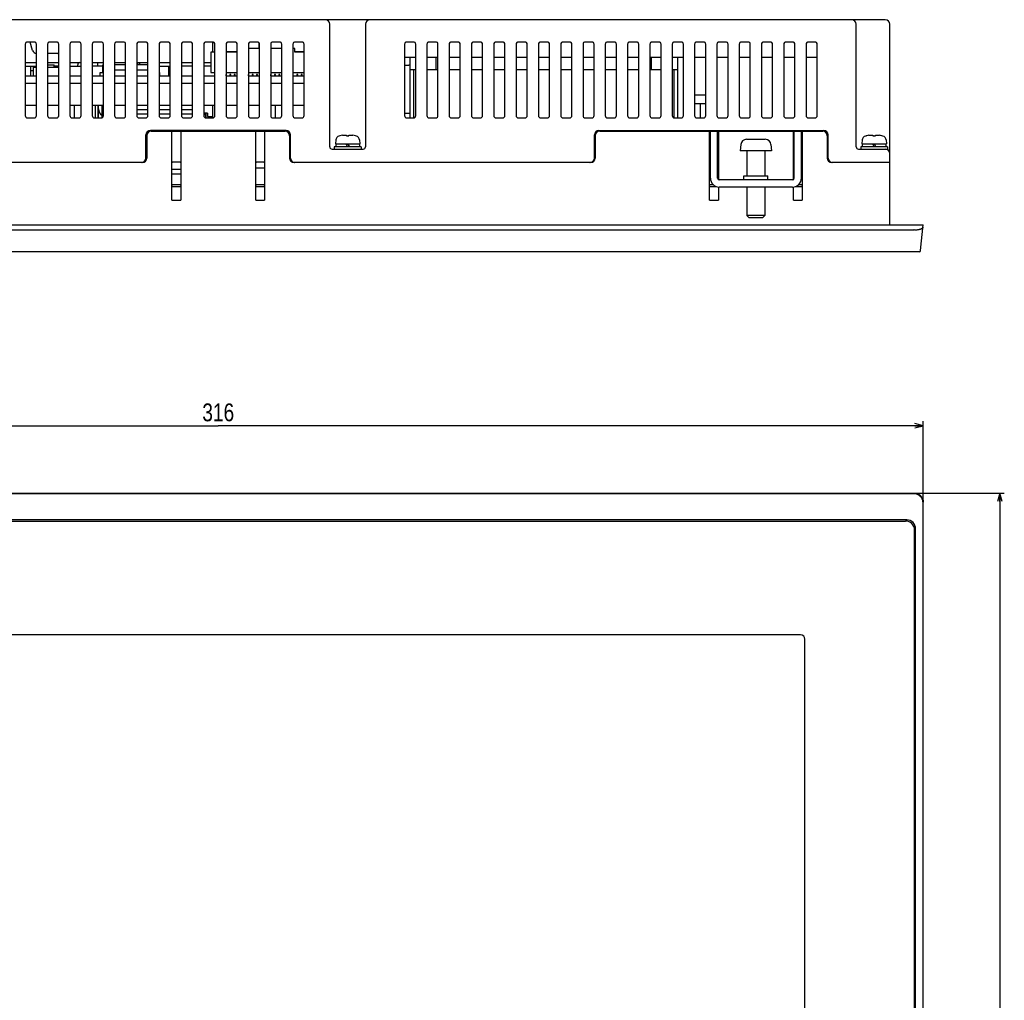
# Model space of a CAD drawing. Extents: x 0 to 833, y 0 to 480.
# Tile 6 of 22: x 216 to 437, y 244 to 464. Entities that reach past the tile are written whole.
import ezdxf
from ezdxf.enums import TextEntityAlignment as Align

# ---------------------------------------------------------------- set-up
doc = ezdxf.new("R2010")
doc.units = 0
doc.header["$LTSCALE"] = 46.255
doc.layers.get('0').update_dxf_attribs({"linetype": 'CONTINUOUS'})
doc.layers.add('AXIS', color=7, linetype='CONTINUOUS')
doc.layers.add('DIM', color=7, linetype='CONTINUOUS')
doc.styles.get("Standard").update_dxf_attribs({"font": 'txt', "width": 0.8})
doc.dimstyles.get("Standard").update_dxf_attribs({"dimtxt": 2.5, "dimasz": 2.5, "dimexe": 1.25, "dimexo": 0.625, "dimtad": 1, "dimcen": 2.5, "dimazin": 3, "dimtfac": 1, "dimtmove": 0, "dimatfit": 3})

# ---------------------------------------------------------------- blocks, each defined once
blk = doc.blocks.new('_OPEN')
at = {"color": 0, "linetype": 'BYBLOCK'}
for p, q in [((0, 0), (-1, 0.26)), ((-1, -0.26), (0, 0)), ((-1, 0), (0, 0))]:
    blk.add_line(p, q, dxfattribs=at)
blk = doc.blocks.new('*D0')
at = {"layer": 'DIM', "color": 2, "linetype": 'CONTINUOUS'}
for p, q in [((102.8, 356.58), (102.8, 374.17)), ((102.8, 373.17), (260.8, 373.17)), ((418.8, 373.17), (260.8, 373.17)), ((418.8, 356.58), (418.8, 374.17))]:
    blk.add_line(p, q, dxfattribs=at)
at = {"layer": 'DIM', "color": 2, "linetype": 'CONTINUOUS', "xscale": 1.9, "yscale": 1.9, "zscale": 1.9, "rotation": 180}
blk.add_blockref('_OPEN', (102.8, 373.17), dxfattribs=at)
at = {"layer": 'DIM', "color": 2, "linetype": 'CONTINUOUS', "xscale": 1.9, "yscale": 1.9, "zscale": 1.9}
blk.add_blockref('_OPEN', (418.8, 373.17), dxfattribs=at)
at = {"layer": 'DIM', "color": 2, "linetype": 'CONTINUOUS', "width": 0.8}
blk.add_text('316', height=4, dxfattribs=at).set_placement((260.8, 374.17), align=Align.CENTER)
blk = doc.blocks.new('*D1')
at = {"layer": 'DIM', "color": 2, "linetype": 'CONTINUOUS'}
for p, q in [((417.31, 358.07), (434.97, 358.07)), ((434.97, 358.07), (436.97, 358.07)), ((435.97, 358.07), (435.97, 235.07)), ((435.97, 112.07), (435.97, 235.07)), ((417.31, 112.07), (434.97, 112.07)), ((434.97, 112.07), (436.97, 112.07))]:
    blk.add_line(p, q, dxfattribs=at)
at = {"layer": 'DIM', "color": 2, "linetype": 'CONTINUOUS', "xscale": 1.9, "yscale": 1.9, "zscale": 1.9}
for p, rotation in [((435.97, 358.07), 90), ((435.97, 112.07), 270)]:
    blk.add_blockref('_OPEN', p, dxfattribs=dict(at, rotation=rotation))
at = {"layer": 'DIM', "color": 2, "linetype": 'CONTINUOUS', "width": 0.8}
blk.add_text('246', height=4, rotation=90, dxfattribs=at).set_placement((434.97, 235.07), align=Align.CENTER)

msp = doc.modelspace()

# ---------------------------------------------------------------- linework, layer by layer
at = {"color": 7, "linetype": 'CONTINUOUS'}
for p, q in [((410.301, 464.151), (111.301, 464.151)), ((285.801, 435.651), (285.801, 463.151)), ((293.801, 463.151), (293.801, 435.651)), ((403.801, 435.651), (403.801, 463.151)), ((411.301, 418.151), (411.301, 463.151)), ((219.551, 459.151), (218.051, 459.151)), ((219.195, 457.279), (218.665, 459.151)), ((224.551, 459.151), (223.051, 459.151)), ((229.551, 459.151), (228.051, 459.151)), ((234.551, 459.151), (233.051, 459.151)), ((239.551, 459.151), (238.051, 459.151)), ((244.551, 459.151), (243.051, 459.151)), ((249.551, 459.151), (248.051, 459.151)), ((254.551, 459.151), (253.051, 459.151)), ((259.551, 459.151), (258.051, 459.151)), ((259.601, 456.901), (259.601, 459.148)), ((264.551, 459.151), (263.051, 459.151)), ((269.551, 459.151), (268.051, 459.151)), ((274.551, 459.151), (273.051, 459.151)), ((279.551, 459.151), (278.051, 459.151)), ((304.551, 459.151), (303.051, 459.151)), ((309.551, 459.151), (308.051, 459.151)), ((314.551, 459.151), (313.051, 459.151)), ((319.551, 459.151), (318.051, 459.151)), ((324.551, 459.151), (323.051, 459.151)), ((329.551, 459.151), (328.051, 459.151)), ((334.551, 459.151), (333.051, 459.151)), ((339.551, 459.151), (338.051, 459.151)), ((344.551, 459.151), (343.051, 459.151)), ((349.551, 459.151), (348.051, 459.151)), ((354.551, 459.151), (353.051, 459.151)), ((359.551, 459.151), (358.051, 459.151)), ((364.551, 459.151), (363.051, 459.151)), ((369.551, 459.151), (368.051, 459.151)), ((374.551, 459.151), (373.051, 459.151)), ((379.551, 459.151), (378.051, 459.151)), ((384.551, 459.151), (383.051, 459.151)), ((389.551, 459.151), (388.051, 459.151)), ((394.551, 459.151), (393.051, 459.151)), ((217.551, 458.651), (217.551, 442.651)), ((220.051, 442.651), (220.051, 458.651)), ((222.551, 458.651), (222.551, 442.651)), ((225.051, 442.651), (225.051, 458.651)), ((227.551, 458.651), (227.551, 442.651)), ((230.051, 442.651), (230.051, 458.651)), ((232.551, 458.651), (232.551, 442.651)), ((235.051, 442.651), (235.051, 458.651)), ((237.551, 458.651), (237.551, 442.651)), ((240.051, 442.651), (240.051, 458.651)), ((242.551, 458.651), (242.551, 442.651)), ((245.051, 442.651), (245.051, 458.651)), ((247.551, 458.651), (247.551, 442.651)), ((250.051, 442.651), (250.051, 458.651)), ((252.551, 458.651), (252.551, 442.651)), ((255.051, 442.651), (255.051, 458.651)), ((257.551, 458.651), (257.551, 442.651)), ((259.151, 456.901), (259.151, 452.301)), ((260.051, 456.901), (259.151, 456.901)), ((260.051, 442.651), (260.051, 458.651)), ((262.551, 458.651), (262.551, 442.651)), ((262.551, 457.001), (265.051, 457.001)), ((265.051, 456.901), (262.551, 456.901)), ((265.051, 442.651), (265.051, 458.651)), ((267.551, 458.651), (267.551, 442.651)), ((270.051, 457.701), (267.551, 457.701)), ((270.001, 457.701), (270.001, 458.868)), ((270.051, 442.651), (270.051, 458.651)), ((272.551, 458.651), (272.551, 442.651)), ((275.051, 457.701), (272.551, 457.701)), ((275.051, 442.651), (275.051, 458.651)), ((277.551, 458.651), (277.551, 442.651)), ((278.001, 457.701), (277.551, 457.701)), ((278.001, 456.901), (278.001, 457.701)), ((278.001, 457.001), (280.051, 457.001)), ((280.051, 456.901), (278.001, 456.901)), ((280.051, 442.651), (280.051, 458.651)), ((302.551, 458.651), (302.551, 442.651)), ((305.051, 442.651), (305.051, 458.651)), ((307.551, 458.651), (307.551, 442.651)), ((310.051, 442.651), (310.051, 458.651)), ((312.551, 458.651), (312.551, 442.651)), ((315.051, 442.651), (315.051, 458.651)), ((317.551, 458.651), (317.551, 442.651)), ((320.051, 442.651), (320.051, 458.651)), ((322.551, 458.651), (322.551, 442.651)), ((325.051, 442.651), (325.051, 458.651)), ((327.551, 458.651), (327.551, 442.651)), ((330.051, 442.651), (330.051, 458.651)), ((332.551, 458.651), (332.551, 442.651)), ((335.051, 442.651), (335.051, 458.651)), ((337.551, 458.651), (337.551, 442.651)), ((340.051, 442.651), (340.051, 458.651)), ((342.551, 458.651), (342.551, 442.651)), ((345.051, 442.651), (345.051, 458.651)), ((347.551, 458.651), (347.551, 442.651)), ((350.051, 442.651), (350.051, 458.651)), ((352.551, 458.651), (352.551, 442.651)), ((355.051, 442.651), (355.051, 458.651)), ((357.551, 458.651), (357.551, 442.651)), ((360.051, 442.651), (360.051, 458.651)), ((362.551, 458.651), (362.551, 442.651)), ((365.051, 442.651), (365.051, 458.651)), ((367.551, 458.651), (367.551, 442.651)), ((370.051, 442.651), (370.051, 458.651)), ((372.551, 458.651), (372.551, 442.651)), ((375.051, 442.651), (375.051, 458.651)), ((377.551, 458.651), (377.551, 442.651)), ((380.051, 442.651), (380.051, 458.651)), ((382.551, 458.651), (382.551, 442.651)), ((385.051, 442.651), (385.051, 458.651)), ((387.551, 458.651), (387.551, 442.651)), ((390.051, 442.651), (390.051, 458.651)), ((392.551, 458.651), (392.551, 442.651)), ((395.051, 442.651), (395.051, 458.651)), ((224.844, 456.551), (222.551, 456.551)), ((305.051, 455.651), (302.551, 455.651)), ((303.801, 442.151), (303.801, 455.651)), ((310.051, 455.651), (307.551, 455.651)), ((309.674, 452.951), (309.674, 455.651)), ((315.051, 455.651), (312.551, 455.651)), ((320.051, 455.651), (317.551, 455.651)), ((325.051, 455.651), (322.551, 455.651)), ((330.051, 455.651), (327.551, 455.651)), ((335.051, 455.651), (332.551, 455.651)), ((340.051, 455.651), (337.551, 455.651)), ((345.051, 455.651), (342.551, 455.651)), ((350.051, 455.651), (347.551, 455.651)), ((355.051, 455.651), (352.551, 455.651)), ((360.051, 455.651), (357.551, 455.651)), ((357.928, 452.951), (357.928, 455.651)), ((365.051, 455.651), (362.551, 455.651)), ((363.801, 442.151), (363.801, 455.651)), ((370.051, 455.651), (367.551, 455.651)), ((375.051, 455.651), (372.551, 455.651)), ((380.051, 455.651), (377.551, 455.651)), ((385.051, 455.651), (382.551, 455.651)), ((390.051, 455.651), (387.551, 455.651)), ((395.051, 455.651), (392.551, 455.651)), ((217.551, 454.551), (220.051, 454.551)), ((217.551, 453.751), (220.051, 453.751)), ((218.801, 451.551), (218.801, 453.751)), ((218.801, 452.751), (219.301, 452.751)), ((219.301, 453.551), (219.301, 451.551)), ((219.301, 453.551), (220.051, 453.551)), ((222.551, 454.551), (225.051, 454.551)), ((222.551, 454.051), (224.001, 454.051)), ((222.551, 453.551), (225.051, 453.551)), ((224.001, 453.551), (224.001, 454.051)), ((225.051, 453.751), (224.001, 453.751)), ((227.551, 454.551), (230.051, 454.551)), ((227.551, 453.751), (230.051, 453.751)), ((229.301, 453.751), (229.301, 454.051)), ((229.655, 454.529), (229.831, 454.529)), ((229.831, 454.529), (229.831, 454.551)), ((232.551, 454.551), (235.051, 454.551)), ((234.951, 453.751), (232.551, 453.751)), ((233.801, 453.751), (233.801, 454.551)), ((234.951, 452.351), (234.951, 454.051)), ((235.051, 454.051), (234.951, 454.051)), ((235.051, 452.851), (234.951, 452.851)), ((237.551, 454.551), (240.051, 454.551)), ((240.051, 454.051), (237.551, 454.051)), ((240.051, 452.851), (237.551, 452.851)), ((242.551, 454.551), (245.051, 454.551)), ((245.051, 454.051), (242.551, 454.051)), ((245.051, 452.851), (242.551, 452.851)), ((242.801, 454.051), (242.801, 454.551)), ((243.2, 454.051), (243.2, 454.551)), ((247.551, 454.551), (250.051, 454.551)), ((247.551, 453.751), (250.051, 453.751)), ((249.751, 451.551), (249.751, 453.751)), ((252.551, 454.551), (255.051, 454.551)), ((255.051, 453.751), (252.551, 453.751)), ((257.551, 454.551), (259.151, 454.551)), ((259.151, 453.751), (257.551, 453.751)), ((302.551, 453.951), (303.551, 453.951)), ((305.051, 452.951), (303.801, 452.951)), ((304.629, 442.158), (304.629, 452.951)), ((310.051, 452.951), (307.551, 452.951)), ((315.051, 452.951), (312.551, 452.951)), ((320.051, 452.951), (317.551, 452.951)), ((325.051, 452.951), (322.551, 452.951)), ((330.051, 452.951), (327.551, 452.951)), ((335.051, 452.951), (332.551, 452.951)), ((340.051, 452.951), (337.551, 452.951)), ((345.051, 452.951), (342.551, 452.951)), ((350.051, 452.951), (347.551, 452.951)), ((355.051, 452.951), (352.551, 452.951)), ((360.051, 452.951), (357.551, 452.951)), ((363.801, 452.951), (362.551, 452.951)), ((362.972, 442.158), (362.972, 452.951)), ((217.551, 451.551), (220.051, 451.551)), ((222.551, 451.551), (225.051, 451.551)), ((227.551, 451.551), (230.051, 451.551)), ((232.551, 451.551), (235.051, 451.551)), ((234.301, 451.551), (234.301, 452.351)), ((234.301, 452.351), (234.951, 452.351)), ((237.551, 451.551), (240.051, 451.551)), ((242.551, 451.551), (245.051, 451.551)), ((247.551, 452.351), (247.701, 452.351)), ((247.551, 451.551), (250.051, 451.551)), ((247.701, 451.551), (247.701, 452.351)), ((252.551, 451.551), (255.051, 451.551)), ((257.551, 451.551), (260.051, 451.551)), ((259.151, 452.301), (260.051, 452.301)), ((262.551, 452.301), (265.051, 452.301)), ((262.601, 451.851), (262.551, 451.851)), ((262.551, 451.551), (265.051, 451.551)), ((262.601, 451.551), (262.601, 451.851)), ((263.401, 451.851), (263.401, 451.551)), ((263.601, 451.851), (263.401, 451.851)), ((263.601, 451.551), (263.601, 451.851)), ((264.401, 451.851), (264.401, 451.551)), ((264.601, 451.851), (264.401, 451.851)), ((264.601, 451.551), (264.601, 451.851)), ((267.551, 452.301), (270.051, 452.301)), ((267.601, 451.851), (267.551, 451.851)), ((267.551, 451.551), (270.051, 451.551)), ((267.601, 451.551), (267.601, 451.851)), ((268.401, 451.851), (268.401, 451.551)), ((268.601, 451.851), (268.401, 451.851)), ((268.601, 451.551), (268.601, 451.851)), ((269.401, 451.851), (269.401, 451.551)), ((269.601, 451.851), (269.401, 451.851)), ((269.601, 451.551), (269.601, 451.851)), ((272.551, 452.301), (275.051, 452.301)), ((272.601, 451.851), (272.551, 451.851)), ((272.551, 451.551), (275.051, 451.551)), ((272.601, 451.551), (272.601, 451.851)), ((273.401, 451.851), (273.401, 451.551)), ((273.601, 451.851), (273.401, 451.851)), ((273.601, 451.551), (273.601, 451.851)), ((274.401, 451.851), (274.401, 451.551)), ((274.601, 451.851), (274.401, 451.851)), ((274.601, 451.551), (274.601, 451.851)), ((277.551, 452.301), (280.051, 452.301)), ((277.601, 451.851), (277.551, 451.851)), ((277.551, 451.551), (280.051, 451.551)), ((277.601, 451.551), (277.601, 451.851)), ((278.401, 451.851), (278.401, 451.551)), ((278.601, 451.851), (278.401, 451.851)), ((278.601, 451.551), (278.601, 451.851)), ((279.401, 451.851), (279.401, 451.551)), ((279.601, 451.851), (279.401, 451.851)), ((279.601, 451.551), (279.601, 451.851)), ((217.551, 449.951), (220.051, 449.951)), ((222.551, 449.951), (225.051, 449.951)), ((227.551, 449.951), (230.051, 449.951)), ((232.551, 449.951), (235.051, 449.951)), ((237.551, 449.951), (240.051, 449.951)), ((242.551, 449.951), (245.051, 449.951)), ((247.551, 449.951), (250.051, 449.951)), ((252.551, 449.951), (255.051, 449.951)), ((257.551, 449.951), (260.051, 449.951)), ((262.551, 449.951), (265.051, 449.951)), ((267.551, 449.951), (270.051, 449.951)), ((272.551, 449.951), (275.051, 449.951)), ((277.551, 449.951), (280.051, 449.951)), ((367.551, 447.351), (370.051, 447.351)), ((220.051, 444.951), (217.551, 444.951)), ((225.051, 444.951), (222.551, 444.951)), ((225.001, 444.951), (225.001, 442.434)), ((230.051, 444.951), (227.551, 444.951)), ((235.051, 444.951), (232.551, 444.951)), ((233.901, 442.151), (233.901, 444.951)), ((233.951, 442.151), (233.951, 444.951)), ((234.801, 442.218), (234.801, 444.951)), ((240.051, 444.951), (237.551, 444.951)), ((245.051, 444.951), (242.551, 444.951)), ((245.051, 443.931), (242.551, 443.931)), ((250.051, 444.951), (247.551, 444.951)), ((250.051, 443.931), (247.551, 443.931)), ((255.051, 444.951), (252.551, 444.951)), ((255.051, 443.931), (252.551, 443.931)), ((260.051, 444.951), (257.551, 444.951)), ((259.601, 442.154), (259.601, 444.951)), ((265.051, 444.951), (262.551, 444.951)), ((270.051, 444.951), (267.551, 444.951)), ((267.601, 444.951), (267.601, 442.434)), ((275.051, 444.951), (272.551, 444.951)), ((273.651, 442.151), (273.651, 444.951)), ((280.051, 444.951), (277.551, 444.951)), ((367.801, 445.351), (370.051, 445.351)), ((368.801, 445.351), (368.801, 442.151)), ((218.051, 442.151), (219.551, 442.151)), ((223.051, 442.151), (224.551, 442.151)), ((228.051, 442.151), (229.551, 442.151)), ((233.051, 442.151), (234.551, 442.151)), ((238.051, 442.151), (239.551, 442.151)), ((242.551, 443.051), (245.051, 443.051)), ((243.051, 442.151), (244.551, 442.151)), ((247.551, 443.051), (250.051, 443.051)), ((248.051, 442.151), (249.551, 442.151)), ((252.551, 443.051), (255.051, 443.051)), ((253.051, 442.151), (254.551, 442.151)), ((258.421, 443.171), (257.551, 443.171)), ((257.551, 443.051), (257.626, 443.051)), ((257.631, 443.171), (257.631, 443.051)), ((257.926, 442.751), (257.926, 442.167)), ((258.051, 442.151), (259.551, 442.151)), ((258.131, 442.151), (258.131, 443.171)), ((258.421, 443.171), (258.421, 442.451)), ((258.421, 442.451), (259.601, 442.451)), ((263.051, 442.151), (264.551, 442.151)), ((268.051, 442.151), (269.551, 442.151)), ((273.051, 442.151), (274.551, 442.151)), ((278.051, 442.151), (279.551, 442.151)), ((303.801, 443.116), (302.551, 443.116)), ((303.051, 442.151), (304.551, 442.151)), ((308.051, 442.151), (309.551, 442.151)), ((313.051, 442.151), (314.551, 442.151)), ((318.051, 442.151), (319.551, 442.151)), ((323.051, 442.151), (324.551, 442.151)), ((328.051, 442.151), (329.551, 442.151)), ((333.051, 442.151), (334.551, 442.151)), ((338.051, 442.151), (339.551, 442.151)), ((343.051, 442.151), (344.551, 442.151)), ((348.051, 442.151), (349.551, 442.151)), ((353.051, 442.151), (354.551, 442.151)), ((358.051, 442.151), (359.551, 442.151)), ((363.051, 442.151), (364.551, 442.151)), ((368.051, 442.151), (369.551, 442.151)), ((373.051, 442.151), (374.551, 442.151)), ((378.051, 442.151), (379.551, 442.151)), ((383.051, 442.151), (384.551, 442.151)), ((388.051, 442.151), (389.551, 442.151)), ((393.051, 442.151), (394.551, 442.151)), ((276.001, 439.351), (245.601, 439.351)), ((245.801, 439.151), (275.801, 439.151)), ((250.401, 423.751), (250.401, 439.151)), ((252.401, 439.151), (252.401, 423.751)), ((269.201, 423.751), (269.201, 439.151)), ((271.201, 439.151), (271.201, 423.751)), ((346.101, 439.351), (396.501, 439.351)), ((346.301, 439.151), (396.301, 439.151)), ((370.901, 423.751), (370.901, 439.151)), ((371.101, 428.651), (371.101, 439.151)), ((372.701, 428.651), (372.701, 439.151)), ((372.901, 439.151), (372.901, 428.305)), ((389.701, 428.305), (389.701, 439.151)), ((389.901, 428.651), (389.901, 439.151)), ((391.501, 428.651), (391.501, 439.151)), ((391.701, 439.151), (391.701, 423.751)), ((244.601, 433.151), (244.601, 438.351)), ((244.801, 438.151), (244.801, 433.151)), ((276.801, 438.151), (276.801, 433.151)), ((277.001, 433.151), (277.001, 438.351)), ((287.125, 437.198), (287.051, 436.351)), ((288.051, 438.129), (287.841, 438.071)), ((288.051, 438.129), (288.073, 438.129)), ((288.633, 438.247), (288.779, 438.266)), ((288.779, 438.266), (288.921, 438.281)), ((288.921, 438.281), (289.06, 438.292)), ((289.06, 438.292), (289.196, 438.299)), ((289.196, 438.299), (289.274, 438.292)), ((289.274, 438.292), (289.355, 438.281)), ((289.355, 438.281), (289.437, 438.266)), ((289.437, 438.266), (289.521, 438.247)), ((289.521, 438.247), (289.521, 438.129)), ((289.521, 438.129), (290.081, 438.129)), ((290.081, 438.247), (290.165, 438.266)), ((290.081, 438.129), (290.081, 438.247)), ((290.165, 438.266), (290.247, 438.281)), ((290.247, 438.281), (290.327, 438.292)), ((290.327, 438.292), (290.406, 438.299)), ((290.406, 438.299), (290.541, 438.292)), ((290.541, 438.292), (290.68, 438.281)), ((290.68, 438.281), (290.823, 438.266)), ((290.823, 438.266), (290.968, 438.247)), ((291.528, 438.129), (291.551, 438.129)), ((291.76, 438.071), (291.551, 438.129)), ((292.477, 437.198), (292.551, 436.351)), ((345.101, 433.151), (345.101, 438.351)), ((345.301, 438.151), (345.301, 433.151)), ((379.201, 437.349), (379.227, 437.35)), ((379.227, 437.35), (379.254, 437.351)), ((379.254, 437.351), (379.28, 437.351)), ((379.28, 437.351), (380.801, 437.351)), ((380.801, 437.351), (380.801, 437.349)), ((380.801, 437.349), (381.134, 437.351)), ((381.134, 437.351), (381.467, 437.351)), ((381.467, 437.351), (381.801, 437.349)), ((381.801, 437.349), (381.801, 437.351)), ((381.801, 437.351), (383.321, 437.351)), ((383.321, 437.351), (383.348, 437.351)), ((383.348, 437.351), (383.374, 437.35)), ((383.374, 437.35), (383.401, 437.349)), ((383.401, 437.349), (383.401, 437.351)), ((397.301, 438.151), (397.301, 433.151)), ((397.501, 433.151), (397.501, 438.351)), ((405.125, 437.198), (405.051, 436.351)), ((406.051, 438.129), (405.841, 438.071)), ((406.051, 438.129), (406.073, 438.129)), ((406.633, 438.247), (406.779, 438.266)), ((406.779, 438.266), (406.921, 438.281)), ((406.921, 438.281), (407.06, 438.292)), ((407.06, 438.292), (407.196, 438.299)), ((407.196, 438.299), (407.274, 438.292)), ((407.274, 438.292), (407.355, 438.281)), ((407.355, 438.281), (407.437, 438.266)), ((407.437, 438.266), (407.521, 438.247)), ((407.521, 438.247), (407.521, 438.129)), ((407.521, 438.129), (408.081, 438.129)), ((408.081, 438.247), (408.165, 438.266)), ((408.081, 438.129), (408.081, 438.247)), ((408.165, 438.266), (408.247, 438.281)), ((408.247, 438.281), (408.327, 438.292)), ((408.327, 438.292), (408.406, 438.299)), ((408.406, 438.299), (408.541, 438.292)), ((408.541, 438.292), (408.68, 438.281)), ((408.68, 438.281), (408.823, 438.266)), ((408.823, 438.266), (408.968, 438.247)), ((409.528, 438.129), (409.551, 438.129)), ((409.76, 438.071), (409.551, 438.129)), ((410.477, 437.198), (410.551, 436.351)), ((286.301, 435.151), (293.301, 435.151)), ((286.801, 435.651), (286.801, 435.151)), ((292.801, 435.651), (286.801, 435.651)), ((287.051, 436.351), (292.551, 436.351)), ((287.151, 436.351), (287.151, 435.651)), ((289.397, 436.351), (289.801, 435.651)), ((289.801, 436.351), (290.205, 435.651)), ((292.451, 436.351), (292.451, 435.651)), ((292.801, 435.651), (292.801, 435.151)), ((377.924, 436.164), (377.801, 434.751)), ((384.801, 434.751), (377.801, 434.751)), ((379.301, 434.751), (379.301, 429.151)), ((383.301, 434.751), (383.301, 429.151)), ((384.677, 436.164), (384.801, 434.751)), ((404.301, 435.151), (410.801, 435.151)), ((404.801, 435.651), (404.801, 435.151)), ((410.801, 435.651), (404.801, 435.651)), ((405.051, 436.351), (410.551, 436.351)), ((405.151, 436.351), (405.151, 435.651)), ((407.397, 436.351), (407.801, 435.651)), ((407.801, 436.351), (408.205, 435.651)), ((410.451, 436.351), (410.451, 435.651)), ((410.801, 435.651), (410.801, 435.151)), ((243.801, 432.151), (177.301, 432.151)), ((252.401, 430.551), (250.401, 430.551)), ((252.201, 432.251), (250.601, 432.251)), ((271.201, 430.851), (269.201, 430.851)), ((271.001, 432.251), (269.401, 432.251)), ((344.301, 432.151), (277.801, 432.151)), ((371.101, 430.551), (370.901, 430.551)), ((372.901, 430.551), (372.701, 430.551)), ((389.901, 430.551), (389.701, 430.551)), ((391.701, 430.551), (391.501, 430.551)), ((411.301, 432.151), (398.301, 432.151)), ((252.401, 429.551), (250.401, 429.551)), ((371.101, 429.551), (370.901, 429.551)), ((372.901, 429.551), (372.701, 429.551)), ((389.501, 428.251), (373.101, 428.251)), ((378.601, 428.251), (378.601, 429.151)), ((378.601, 429.151), (384.001, 429.151)), ((384.001, 428.251), (384.001, 429.151)), ((389.901, 429.551), (389.701, 429.551)), ((391.701, 429.551), (391.501, 429.551)), ((252.401, 427.151), (250.401, 427.151)), ((250.601, 426.751), (252.201, 426.751)), ((271.201, 427.151), (269.201, 427.151)), ((269.401, 426.751), (271.001, 426.751)), ((371.791, 427.151), (370.901, 427.151)), ((371.101, 426.751), (372.508, 426.751)), ((372.901, 426.671), (372.901, 423.751)), ((389.501, 426.651), (373.101, 426.651)), ((379.301, 426.651), (379.301, 420.251)), ((383.301, 426.651), (383.301, 420.251)), ((389.701, 423.751), (389.701, 426.671)), ((390.094, 426.751), (391.501, 426.751)), ((391.701, 427.151), (390.81, 427.151)), ((250.401, 423.751), (252.401, 423.751)), ((269.201, 423.751), (271.201, 423.751)), ((370.901, 423.751), (372.901, 423.751)), ((389.701, 423.751), (391.701, 423.751)), ((379.801, 419.751), (379.301, 420.251)), ((383.301, 420.251), (379.301, 420.251)), ((382.801, 419.751), (379.801, 419.751)), ((382.801, 419.751), (383.301, 420.251)), ((102.801, 418.151), (418.801, 418.151)), ((417.845, 417.089), (417.762, 417.072)), ((417.925, 417.107), (417.845, 417.089)), ((418.002, 417.127), (417.925, 417.107)), ((418.077, 417.149), (418.002, 417.127)), ((418.148, 417.173), (418.077, 417.149)), ((418.215, 417.199), (418.148, 417.173)), ((418.198, 412.42), (418.801, 418.151)), ((418.279, 417.226), (418.215, 417.199)), ((418.34, 417.255), (418.279, 417.226)), ((418.396, 417.286), (418.34, 417.255)), ((418.449, 417.317), (418.396, 417.286)), ((418.498, 417.351), (418.449, 417.317)), ((418.543, 417.385), (418.498, 417.351)), ((418.584, 417.421), (418.543, 417.385)), ((418.62, 417.457), (418.584, 417.421)), ((418.653, 417.495), (418.62, 417.457)), ((418.681, 417.534), (418.653, 417.495)), ((418.705, 417.573), (418.681, 417.534)), ((418.724, 417.614), (418.705, 417.573)), ((418.74, 417.655), (418.724, 417.614)), ((418.751, 417.696), (418.74, 417.655)), ((418.757, 417.738), (418.751, 417.696)), ((104.907, 417.034), (416.694, 417.034)), ((416.737, 417.033), (416.694, 417.034)), ((416.779, 417.032), (416.737, 417.033)), ((416.92, 417.023), (416.779, 417.032)), ((417.02, 417.02), (416.92, 417.023)), ((417.118, 417.018), (417.02, 417.02)), ((417.215, 417.019), (417.118, 417.018)), ((417.311, 417.023), (417.215, 417.019)), ((417.405, 417.028), (417.311, 417.023)), ((417.498, 417.036), (417.405, 417.028)), ((417.588, 417.046), (417.498, 417.036)), ((417.676, 417.058), (417.588, 417.046)), ((417.762, 417.072), (417.676, 417.058)), ((417.9, 412.151), (103.701, 412.151)), ((104.79, 358.071), (416.812, 358.071)), ((104.907, 357.954), (416.694, 357.954)), ((416.737, 357.954), (416.694, 357.954)), ((416.779, 357.952), (416.737, 357.954)), ((416.82, 357.95), (416.779, 357.952)), ((416.812, 358.071), (416.937, 358.068)), ((416.92, 357.94), (416.82, 357.95)), ((417.02, 357.926), (416.92, 357.94)), ((416.937, 358.068), (417.063, 358.056)), ((417.118, 357.907), (417.02, 357.926)), ((417.063, 358.056), (417.187, 358.036)), ((417.215, 357.883), (417.118, 357.907)), ((417.187, 358.036), (417.309, 358.009)), ((417.311, 357.855), (417.215, 357.883)), ((417.309, 358.009), (417.429, 357.974)), ((417.405, 357.823), (417.311, 357.855)), ((417.498, 357.786), (417.405, 357.823)), ((417.429, 357.974), (417.547, 357.932)), ((417.588, 357.745), (417.498, 357.786)), ((417.547, 357.932), (417.661, 357.882)), ((417.676, 357.701), (417.588, 357.745)), ((417.661, 357.882), (417.773, 357.826)), ((417.762, 357.652), (417.676, 357.701)), ((417.845, 357.599), (417.762, 357.652)), ((417.773, 357.826), (417.88, 357.762)), ((417.925, 357.543), (417.845, 357.599)), ((417.88, 357.762), (417.983, 357.692)), ((418.002, 357.484), (417.925, 357.543)), ((417.983, 357.692), (418.081, 357.616)), ((418.081, 357.616), (418.175, 357.534)), ((418.175, 357.534), (418.263, 357.446)), ((418.077, 357.421), (418.002, 357.484)), ((418.148, 357.356), (418.077, 357.421)), ((418.215, 357.287), (418.148, 357.356)), ((418.279, 357.216), (418.215, 357.287)), ((418.263, 357.446), (418.345, 357.352)), ((418.34, 357.142), (418.279, 357.216)), ((418.396, 357.066), (418.34, 357.142)), ((418.345, 357.352), (418.421, 357.254)), ((418.449, 356.988), (418.396, 357.066)), ((418.421, 357.254), (418.491, 357.151)), ((418.498, 356.907), (418.449, 356.988)), ((418.491, 357.151), (418.555, 357.043)), ((418.543, 356.825), (418.498, 356.907)), ((418.584, 356.742), (418.543, 356.825)), ((418.555, 357.043), (418.611, 356.932)), ((418.62, 356.657), (418.584, 356.742)), ((418.611, 356.932), (418.661, 356.818)), ((418.653, 356.57), (418.62, 356.657)), ((418.681, 356.483), (418.653, 356.57)), ((418.661, 356.818), (418.703, 356.7)), ((418.705, 356.395), (418.681, 356.483)), ((418.703, 356.7), (418.738, 356.58)), ((418.724, 356.307), (418.705, 356.395)), ((418.74, 356.218), (418.724, 356.307)), ((418.738, 356.58), (418.765, 356.457)), ((418.751, 356.128), (418.74, 356.218)), ((418.757, 356.039), (418.751, 356.128)), ((418.765, 356.457), (418.785, 356.333)), ((418.785, 356.333), (418.797, 356.208)), ((418.797, 356.208), (418.801, 356.082)), ((418.801, 114.061), (418.801, 356.082)), ((415.101, 352.071), (106.501, 352.071)), ((106.751, 351.821), (414.851, 351.821)), ((416.851, 120.321), (416.851, 349.821)), ((417.101, 120.071), (417.101, 350.071))]:
    msp.add_line(p, q, dxfattribs=at)
for centre, radius, start, end in [((284.801, 463.151), 1, 0, 90), ((294.801, 463.151), 1, 90, 180), ((402.801, 463.151), 1, 0, 90), ((410.301, 463.151), 1, 0, 90), ((218.051, 458.651), 0.5, 90, 180), ((219.551, 458.651), 0.5, 0, 90), ((223.051, 458.651), 0.5, 90, 180), ((224.551, 458.651), 0.5, 0, 90), ((228.051, 458.651), 0.5, 90, 180), ((229.551, 458.651), 0.5, 0, 90), ((233.051, 458.651), 0.5, 90, 180), ((234.551, 458.651), 0.5, 0, 90), ((238.051, 458.651), 0.5, 90, 180), ((239.551, 458.651), 0.5, 0, 90), ((243.051, 458.651), 0.5, 90, 180), ((244.551, 458.651), 0.5, 0, 90), ((248.051, 458.651), 0.5, 90, 180), ((249.551, 458.651), 0.5, 0, 90), ((253.051, 458.651), 0.5, 90, 180), ((254.551, 458.651), 0.5, 0, 90), ((258.051, 458.651), 0.5, 90, 180), ((259.551, 458.651), 0.5, 0, 90), ((263.051, 458.651), 0.5, 90, 180), ((264.551, 458.651), 0.5, 0, 90), ((268.051, 458.651), 0.5, 90, 180), ((269.551, 458.651), 0.5, 0, 90), ((273.051, 458.651), 0.5, 90, 180), ((274.551, 458.651), 0.5, 0, 90), ((278.051, 458.651), 0.5, 90, 180), ((279.551, 458.651), 0.5, 0, 90), ((303.051, 458.651), 0.5, 90, 180), ((304.551, 458.651), 0.5, 0, 90), ((308.051, 458.651), 0.5, 90, 180), ((309.551, 458.651), 0.5, 0, 90), ((313.051, 458.651), 0.5, 90, 180), ((314.551, 458.651), 0.5, 0, 90), ((318.051, 458.651), 0.5, 90, 180), ((319.551, 458.651), 0.5, 0, 90), ((323.051, 458.651), 0.5, 90, 180), ((324.551, 458.651), 0.5, 0, 90), ((328.051, 458.651), 0.5, 90, 180), ((329.551, 458.651), 0.5, 0, 90), ((333.051, 458.651), 0.5, 90, 180), ((334.551, 458.651), 0.5, 0, 90), ((338.051, 458.651), 0.5, 90, 180), ((339.551, 458.651), 0.5, 0, 90), ((343.051, 458.651), 0.5, 90, 180), ((344.551, 458.651), 0.5, 0, 90), ((348.051, 458.651), 0.5, 90, 180), ((349.551, 458.651), 0.5, 0, 90), ((353.051, 458.651), 0.5, 90, 180), ((354.551, 458.651), 0.5, 0, 90), ((358.051, 458.651), 0.5, 90, 180), ((359.551, 458.651), 0.5, 0, 90), ((363.051, 458.651), 0.5, 90, 180), ((364.551, 458.651), 0.5, 0, 90), ((368.051, 458.651), 0.5, 90, 180), ((369.551, 458.651), 0.5, 0, 90), ((373.051, 458.651), 0.5, 90, 180), ((374.551, 458.651), 0.5, 0, 90), ((378.051, 458.651), 0.5, 90, 180), ((379.551, 458.651), 0.5, 0, 90), ((383.051, 458.651), 0.5, 90, 180), ((384.551, 458.651), 0.5, 0, 90), ((388.051, 458.651), 0.5, 90, 180), ((389.551, 458.651), 0.5, 0, 90), ((393.051, 458.651), 0.5, 90, 180), ((394.551, 458.651), 0.5, 0, 90), ((220.157, 457.551), 1, 195.79593, 263.89106), ((224.844, 457.551), 1, 270, 281.91134), ((229.801, 454.051), 0.5, 90, 180), ((303.551, 453.451), 0.5, 60, 90), ((235.651, 444.151), 1.7, 180, 239.9543), ((218.051, 442.651), 0.5, 180, 270), ((219.551, 442.651), 0.5, 270, 360), ((223.051, 442.651), 0.5, 180, 270), ((224.551, 442.651), 0.5, 270, 360), ((228.051, 442.651), 0.5, 180, 270), ((229.551, 442.651), 0.5, 270, 360), ((233.051, 442.651), 0.5, 180, 270), ((234.551, 442.651), 0.5, 270, 360), ((238.051, 442.651), 0.5, 180, 270), ((239.551, 442.651), 0.5, 270, 360), ((243.051, 442.651), 0.5, 180, 270), ((244.551, 442.651), 0.5, 270, 360), ((248.051, 442.651), 0.5, 180, 270), ((249.551, 442.651), 0.5, 270, 360), ((253.051, 442.651), 0.5, 180, 270), ((254.551, 442.651), 0.5, 270, 360), ((258.051, 442.651), 0.5, 180, 270), ((257.626, 442.751), 0.3, 0, 90), ((259.551, 442.651), 0.5, 270, 360), ((263.051, 442.651), 0.5, 180, 270), ((264.551, 442.651), 0.5, 270, 360), ((268.051, 442.651), 0.5, 180, 270), ((269.551, 442.651), 0.5, 270, 360), ((273.051, 442.651), 0.5, 180, 270), ((274.551, 442.651), 0.5, 270, 360), ((278.051, 442.651), 0.5, 180, 270), ((279.551, 442.651), 0.5, 270, 360), ((303.051, 442.651), 0.5, 180, 270), ((304.551, 442.651), 0.5, 270, 360), ((308.051, 442.651), 0.5, 180, 270), ((309.551, 442.651), 0.5, 270, 360), ((313.051, 442.651), 0.5, 180, 270), ((314.551, 442.651), 0.5, 270, 360), ((318.051, 442.651), 0.5, 180, 270), ((319.551, 442.651), 0.5, 270, 360), ((323.051, 442.651), 0.5, 180, 270), ((324.551, 442.651), 0.5, 270, 360), ((328.051, 442.651), 0.5, 180, 270), ((329.551, 442.651), 0.5, 270, 360), ((333.051, 442.651), 0.5, 180, 270), ((334.551, 442.651), 0.5, 270, 360), ((338.051, 442.651), 0.5, 180, 270), ((339.551, 442.651), 0.5, 270, 360), ((343.051, 442.651), 0.5, 180, 270), ((344.551, 442.651), 0.5, 270, 360), ((348.051, 442.651), 0.5, 180, 270), ((349.551, 442.651), 0.5, 270, 360), ((353.051, 442.651), 0.5, 180, 270), ((354.551, 442.651), 0.5, 270, 360), ((358.051, 442.651), 0.5, 180, 270), ((359.551, 442.651), 0.5, 270, 360), ((363.051, 442.651), 0.5, 180, 270), ((364.551, 442.651), 0.5, 270, 360), ((368.051, 442.651), 0.5, 180, 270), ((369.551, 442.651), 0.5, 270, 360), ((373.051, 442.651), 0.5, 180, 270), ((374.551, 442.651), 0.5, 270, 360), ((378.051, 442.651), 0.5, 180, 270), ((379.551, 442.651), 0.5, 270, 360), ((383.051, 442.651), 0.5, 180, 270), ((384.551, 442.651), 0.5, 270, 360), ((388.051, 442.651), 0.5, 180, 270), ((389.551, 442.651), 0.5, 270, 360), ((393.051, 442.651), 0.5, 180, 270), ((394.551, 442.651), 0.5, 270, 360), ((245.601, 438.351), 1, 90, 180), ((245.801, 438.151), 1, 90, 180), ((275.801, 438.151), 1, 0, 90), ((276.001, 438.351), 1, 0, 90), ((346.101, 438.351), 1, 90, 180), ((346.301, 438.151), 1, 90, 180), ((396.301, 438.151), 1, 0, 90), ((396.501, 438.351), 1, 0, 90), ((288.121, 437.111), 1, 106.25703, 175), ((289.801, 431.351), 6.994, 99.60837, 104.29869), ((289.801, 431.351), 6.994, 75.70131, 80.39163), ((291.48, 437.111), 1, 5, 73.74297), ((379.219, 436.051), 1.3, 90.82425, 175), ((383.382, 436.051), 1.3, 5, 89.17574), ((406.121, 437.111), 1, 106.25703, 175), ((407.801, 431.351), 6.994, 99.60837, 104.29869), ((407.801, 431.351), 6.994, 75.70131, 80.39163), ((409.48, 437.111), 1, 5, 73.74297), ((286.301, 435.651), 0.5, 180, 270), ((293.301, 435.651), 0.5, 269.99998, 0.00002), ((404.301, 435.651), 0.5, 180, 270), ((410.301, 434.151), 1, 0, 90), ((243.601, 433.151), 1, 270, 360), ((243.801, 433.151), 1, 270, 360), ((277.801, 433.151), 1, 180, 270), ((278.001, 433.151), 1, 180, 270), ((344.101, 433.151), 1, 270, 360), ((344.301, 433.151), 1, 270, 360), ((398.301, 433.151), 1, 180, 270), ((398.501, 433.151), 1, 180, 270), ((250.601, 432.051), 0.2, 90, 180), ((252.201, 432.051), 0.2, 0, 90), ((269.401, 432.051), 0.2, 90, 180), ((271.001, 432.051), 0.2, 0, 90), ((371.101, 432.051), 0.2, 90, 180), ((372.701, 432.051), 0.2, 0, 90), ((389.901, 432.051), 0.2, 90, 180), ((391.501, 432.051), 0.2, 0, 90), ((373.101, 428.651), 2, 180, 270), ((373.101, 428.651), 0.4, 180, 270), ((389.501, 428.651), 2, 270, 360), ((389.501, 428.651), 0.4, 270, 360), ((250.601, 426.951), 0.2, 180, 270), ((252.201, 426.951), 0.2, 270, 360), ((269.401, 426.951), 0.2, 180, 270), ((271.001, 426.951), 0.2, 270, 360), ((371.101, 426.951), 0.2, 180, 270), ((391.501, 426.951), 0.2, 270, 360), ((417.9, 412.451), 0.3, 270, 354), ((415.101, 350.071), 2, 0, 90)]:
    msp.add_arc(centre, radius, start, end, dxfattribs=at)
at = {"layer": 'AXIS', "color": 7, "linetype": 'CONTINUOUS'}
for p, q in [((228.551, 442.151), (228.551, 444.951)), ((233.301, 442.151), (233.301, 444.951)), ((271.201, 430.851), (269.201, 430.851)), ((391.301, 326.321), (145.301, 326.321)), ((392.301, 140.821), (392.301, 325.321))]:
    msp.add_line(p, q, dxfattribs=at)
for centre, radius in [((414.851, 349.821), 2), ((391.301, 325.321), 1)]:
    msp.add_arc(centre, radius, 0, 90, dxfattribs=at)

# ---------------------------------------------------------------- dimensions: what is measured, and where the dimension line sits
at = {"layer": 'DIM', "color": 2, "linetype": 'CONTINUOUS'}
dim = msp.add_linear_dim(base=(418.801, 373.168), p1=(102.801, 356.082), p2=(418.801, 356.082), dimstyle='Standard', dxfattribs=at)
dim.commit()
dim.dimension.update_dxf_attribs({"geometry": '*D0', "text_midpoint": (260.801, 373.168), "dimtype": 128})
dim = msp.add_linear_dim(base=(435.975, 112.071), p1=(416.812, 358.071), p2=(416.812, 112.071), angle=270, dimstyle='Standard', dxfattribs=at)
dim.commit()
dim.dimension.update_dxf_attribs({"geometry": '*D1', "text_midpoint": (435.975, 235.071), "dimtype": 128})

doc.saveas('drawing.dxf')
